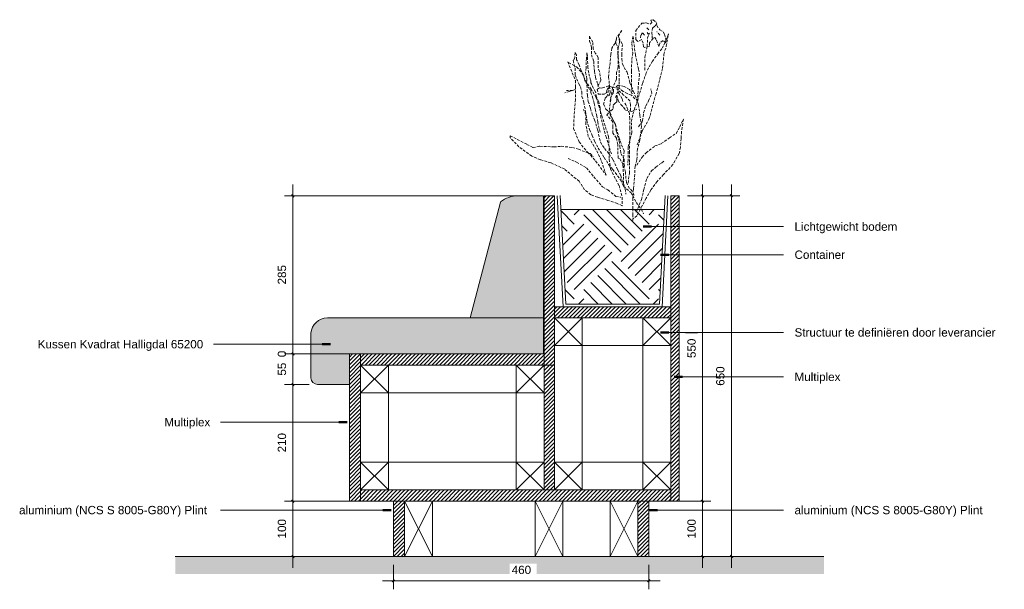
# Model space of a CAD drawing. Header units: millimetres. Extents: x 134158 to 166990, y 3543 to 89986.
# Tile 4 of 17: x 149389 to 151163, y 14916 to 15942. Entities that reach past the tile are written whole.
import ezdxf

# ---------------------------------------------------------------- set-up
doc = ezdxf.new("R2010")
doc.units = ezdxf.units.MM
doc.linetypes.add('Hidden', pattern=[7.14375, 4.7625, -2.38125])
for name, color, linetype, lineweight in [('0-2', 50, 'Continuous', 5), ('A----M-', 8, 'Continuous', 5), ('A----M--10', 8, 'Continuous', 5), ('A09-NT--1', 7, 'Continuous', 13), ('A09-NT--2', 170, 'Continuous', 13), ('A09-NT--3', 210, 'Continuous', 50), ('A23-----1', 250, 'Continuous', 13), ('A23-----2', 55, 'Continuous', 9), ('A99-----4', 1, 'Continuous', 13), ('A99-----8', 1, 'Continuous', 18), ('Detail Items', 1, 'Continuous', 5), ('Detail Items-4', 7, 'Continuous', 5), ('Detail Items-7', 1, 'Hidden', 5), ('Detail Items-9', 10, 'Continuous', 5)]:
    doc.layers.add(name, color=color, linetype=linetype, lineweight=lineweight)
doc.styles.add('Arial_3', font='arial.ttf', dxfattribs={"height": 15})
doc.dimstyles.new('TD_Diagonal_1_5_mm_1', dxfattribs={"dimscale": 304.8, "dimtxt": 15.303891, "dimasz": 0.013123, "dimexe": 0.049213, "dimexo": 0.049213, "dimgap": 0.026247, "dimtad": 1, "dimdec": 0, "dimzin": 0, "dimdsep": 46, "dimtxsty": 'Arial_3', "dimblk1": 'OBLIQUE', "dimblk2": 'OBLIQUE', "dimsah": 1, "dimcen": 0.09, "dimdle": 0.065617, "dimazin": 2, "dimtfac": 1, "dimtdec": 4, "dimtix": 1, "dimtmove": 0, "dimatfit": 3, "dimfxl": 1, "dimtvp": 1, "dimtfill": 1, "dimtolj": 1, "dimtzin": 0, "dimarcsym": 2})
pattern_1 = [(45, (150253.2746, 15590.664), (-3.535534, 3.535534), [])]

# ---------------------------------------------------------------- blocks, each defined once
blk = doc.blocks.new('HSR-D_ABT_ARCH_Interieur_rvt-3-Pantry _ diversen - Section 01')
at = {"layer": 'A23-----2'}
h = blk.add_hatch(dxfattribs=at)
h.set_pattern_fill('FP_7', color=256, style=0, pattern_type=2)
h.set_pattern_definition([(27, (134921.017, 15590.664), (7.556581, 6.094923), [0.33528, -15.965, 0.33528, -8.865, -2]), (27, (134921.017, 15590.664), (7.556581, 6.094923), [-25.5, 0.33528, -1.665]), (58, (134921.017, 15590.664), (3.338137, 9.1162954), [0.33528, -15.865, 0.33528, -16.065, -2]), (58, (134921.017, 15590.664), (3.338137, 9.1162954), [-32.6, 0.33528, -1.665]), (81, (134921.017, 15590.664), (-0.4892493, 9.695908), [0.33528, -15.665, 0.33528, -8.725, -2]), (81, (134921.017, 15590.664), (-0.4892493, 9.695908), [-25.06, 0.33528, -1.665])])
h.paths.add_polyline_path([(135190.3, 14943.4), (135505.4, 14943.4), (135505.4, 14975), (134336.6, 14975), (134336.6, 14943.4), (135170.3, 14943.4)])
at = {"layer": 'A23-----1'}
for p, q in [((134730.1, 14975), (134336.6, 14975)), ((135170.3, 14975), (134750.1, 14975)), ((135505.4, 14975), (135190.3, 14975))]:
    blk.add_line(p, q, dxfattribs=at)
blk = doc.blocks.new('DTL_Bush Elev 03b - DTL_Bush Elev 03b-15890968-Pantry _ diversen - Section 01')
at = {"layer": 'Detail Items-7'}
for p, q in [((135166.6, 15922.5), (135177.2, 15935.6)), ((135177.2, 15935.6), (135185.4, 15936.4)), ((135185.4, 15936.4), (135192.7, 15933.9)), ((135192.7, 15933.9), (135195.2, 15937.2)), ((135193.6, 15941.3), (135197.6, 15942.1)), ((135195.2, 15937.2), (135193.6, 15941.3)), ((135197.6, 15942.1), (135202.5, 15938)), ((135204.2, 15934.7), (135200.9, 15930.7)), ((135202.5, 15938), (135204.2, 15934.7)), ((135141.3, 15922.5), (135132.3, 15911.1)), ((135135.6, 15912.7), (135141.3, 15922.5)), ((135166.6, 15906.2), (135166.6, 15922.5)), ((135178.9, 15918.4), (135175.6, 15914.3)), ((135182.1, 15914.3), (135178.9, 15918.4)), ((135190.3, 15924.1), (135185.4, 15928.2)), ((135189.5, 15915.2), (135186.2, 15920.9)), ((135187.8, 15909.2), (135191.1, 15918.1)), ((135196.8, 15927.4), (135195.2, 15918.4)), ((135195.2, 15918.4), (135196, 15912.7)), ((135200.9, 15930.7), (135196.8, 15927.4)), ((135204.2, 15931.5), (135209.9, 15924.1)), ((135209.9, 15914.3), (135204.2, 15920.9)), ((135209.9, 15924.1), (135215.6, 15920.1)), ((135215.6, 15920.1), (135218.1, 15916)), ((135218.1, 15916), (135220.5, 15907.8)), ((135225.4, 15916.5), (135219.7, 15901)), ((135221.3, 15894.3), (135225.4, 15916.5)), ((135084.2, 15909.2), (135083.3, 15912.4)), ((135083.3, 15912.4), (135083.3, 15903.5)), ((135083.3, 15903.5), (135086.6, 15892.8)), ((135089, 15901.8), (135084.2, 15909.2)), ((135089.9, 15888.8), (135089, 15901.8)), ((135129.1, 15899.7), (135123.3, 15890.7)), ((135132.3, 15911.1), (135129.1, 15899.7)), ((135131.9, 15908.1), (135130.8, 15899.7)), ((135130.8, 15899.7), (135133.9, 15892.4)), ((135134.8, 15890.7), (135137.2, 15902.1)), ((135137.2, 15902.1), (135135.6, 15912.7)), ((135136, 15909.2), (135142.3, 15897.7)), ((135160.9, 15911.6), (135159.3, 15898.6)), ((135159.3, 15898.6), (135160.9, 15882.2)), ((135161.7, 15911.6), (135165.8, 15879)), ((135169.9, 15902.9), (135166.6, 15906.2)), ((135177.2, 15906.2), (135169.9, 15902.9)), ((135175.6, 15914.3), (135174.8, 15907.8)), ((135179.7, 15899.7), (135177.2, 15906.2)), ((135180.5, 15893.1), (135179.7, 15899.7)), ((135187, 15893.7), (135187.8, 15909.2)), ((135197.6, 15908.6), (135191.1, 15900.5)), ((135191.1, 15900.5), (135191.1, 15893.9)), ((135196, 15912.7), (135196, 15908.6)), ((135200.9, 15910.3), (135197.6, 15908.6)), ((135203.4, 15906.2), (135200.9, 15910.3)), ((135208.3, 15893.9), (135203.4, 15906.2)), ((135209.9, 15900.5), (135209.1, 15895.6)), ((135215.6, 15904.5), (135209.9, 15900.5)), ((135219.7, 15901), (135213.2, 15889.6)), ((135220.5, 15900.5), (135215.6, 15904.5)), ((135220.5, 15907.8), (135220.5, 15900.5)), ((135057.2, 15883.1), (135056.4, 15873.3)), ((135059.7, 15879), (135057.2, 15883.1)), ((135078.4, 15882.2), (135077.6, 15872.4)), ((135079.3, 15875.7), (135078.4, 15882.2)), ((135086.6, 15892.8), (135086.6, 15879)), ((135093.9, 15881.4), (135089.9, 15888.8)), ((135098.8, 15874.1), (135093.9, 15881.4)), ((135123.3, 15890.7), (135121.7, 15879.2)), ((135133.9, 15892.4), (135133.9, 15883)), ((135133.9, 15883), (135135, 15867.3)), ((135134.8, 15874.4), (135134.8, 15890.7)), ((135142.3, 15897.7), (135141.3, 15879.9)), ((135160.9, 15882.2), (135159.3, 15868.4)), ((135182.9, 15892.3), (135180.5, 15893.1)), ((135191.1, 15893.9), (135182.9, 15892.3)), ((135182.9, 15874.9), (135187, 15893.7)), ((135207.4, 15882.2), (135196.8, 15867.5)), ((135213.2, 15889.6), (135207.4, 15882.2)), ((135217.2, 15879.6), (135221.3, 15894.3)), ((135044, 15866.3), (135057.7, 15832.6)), ((135045.5, 15864.7), (135059.9, 15856.9)), ((135056.4, 15873.3), (135053.9, 15868.4)), ((135053.9, 15868.4), (135057.2, 15854.5)), ((135059.7, 15870), (135059.7, 15879)), ((135064.6, 15861), (135059.7, 15870)), ((135077.6, 15872.4), (135076.8, 15855.3)), ((135080.1, 15855.3), (135079.3, 15875.7)), ((135086.6, 15879), (135090.7, 15867.5)), ((135090.7, 15867.5), (135090.7, 15861)), ((135098.8, 15862.7), (135098.8, 15874.1)), ((135098.8, 15855.3), (135098.8, 15862.7)), ((135120.1, 15864.6), (135118.4, 15850.7)), ((135121.7, 15879.2), (135120.1, 15864.6)), ((135136.4, 15856.4), (135134.8, 15874.4)), ((135135, 15867.3), (135135, 15856.9)), ((135141.3, 15879.9), (135141.3, 15871.5)), ((135141.3, 15871.5), (135142.3, 15862.1)), ((135159.3, 15868.4), (135158.5, 15849.6)), ((135165.8, 15879), (135171.5, 15852.9)), ((135182.9, 15851.2), (135182.9, 15874.9)), ((135196.8, 15867.5), (135189.5, 15855.3)), ((135214.8, 15855.1), (135217.2, 15879.6)), ((135057.2, 15854.5), (135057.2, 15842.2)), ((135059.9, 15856.9), (135069.9, 15845.8)), ((135067.8, 15850.4), (135064.6, 15861)), ((135072.7, 15841.4), (135067.8, 15850.4)), ((135069.9, 15845.8), (135075.4, 15832.6)), ((135076.8, 15855.3), (135076, 15847.1)), ((135076, 15847.1), (135078.4, 15835.7)), ((135081.7, 15846.3), (135080.1, 15855.3)), ((135085, 15833.3), (135081.7, 15846.3)), ((135090.7, 15861), (135092.3, 15849.6)), ((135092.3, 15849.6), (135093.9, 15838.2)), ((135101.3, 15848.8), (135098.8, 15855.3)), ((135103.7, 15833.3), (135101.3, 15848.8)), ((135118.4, 15850.7), (135117.6, 15839.3)), ((135135, 15856.9), (135131.9, 15847.5)), ((135131.9, 15847.5), (135131.9, 15834.9)), ((135136.4, 15831.9), (135136.4, 15856.4)), ((135142.3, 15862.1), (135150.7, 15847.5)), ((135150.7, 15847.5), (135155.9, 15828.6)), ((135158.5, 15849.6), (135158.5, 15834.1)), ((135171.5, 15852.9), (135173.1, 15843.9)), ((135185.4, 15846.3), (135178.9, 15827.6)), ((135189.5, 15855.3), (135185.4, 15846.3)), ((135209.9, 15835.5), (135214.8, 15855.1)), ((135057.2, 15842.2), (135063.7, 15826.7)), ((135057.7, 15832.6), (135057.7, 15821.5)), ((135074.4, 15832.5), (135072.7, 15841.4)), ((135079.3, 15825.1), (135074.4, 15832.5)), ((135075.4, 15832.6), (135085.4, 15818.2)), ((135078.4, 15835.7), (135078.4, 15831.6)), ((135085.8, 15828.4), (135085.8, 15832.5)), ((135087.4, 15825.1), (135085.8, 15828.4)), ((135093.9, 15838.2), (135098, 15825.9)), ((135098.8, 15822.7), (135103.7, 15833.3)), ((135117.6, 15839.3), (135119.3, 15822.1)), ((135131.9, 15834.9), (135124.5, 15819.2)), ((135136.4, 15818.9), (135136.4, 15831.9)), ((135155.9, 15828.6), (135162.2, 15812.9)), ((135158.5, 15834.1), (135159.3, 15816.9)), ((135178.9, 15827.6), (135169.9, 15797.4)), ((135173.1, 15843.9), (135170.7, 15821)), ((135202.5, 15807), (135209.9, 15835.5)), ((135046.8, 15812.9), (135038.9, 15810.6)), ((135052.2, 15814.6), (135041.6, 15814.6)), ((135057, 15816.3), (135046.8, 15812.9)), ((135057.7, 15821.5), (135057.7, 15798.3)), ((135063.7, 15826.7), (135067, 15821)), ((135067, 15821), (135069.5, 15812.1)), ((135069.5, 15812.1), (135069.5, 15803.9)), ((135078.4, 15824.3), (135079.3, 15805.5)), ((135083.3, 15816.1), (135079.3, 15825.1)), ((135085.8, 15816.1), (135085, 15818.6)), ((135085.4, 15818.2), (135095.3, 15801.6)), ((135085.8, 15811.2), (135085.8, 15816.1)), ((135089, 15800.6), (135085.8, 15811.2)), ((135089.9, 15819.4), (135087.4, 15825.1)), ((135093.9, 15812.1), (135089.9, 15819.4)), ((135095.6, 15803.1), (135093.9, 15812.1)), ((135101.3, 15819.4), (135097.2, 15816.9)), ((135097.2, 15816.9), (135098.8, 15808)), ((135098, 15825.9), (135098.8, 15818.6)), ((135104.6, 15818.6), (135101.3, 15819.4)), ((135108.6, 15820.2), (135104.6, 15818.6)), ((135117.6, 15822.7), (135108.6, 15820.2)), ((135109.5, 15808), (135113.5, 15810.4)), ((135113.5, 15810.4), (135114.4, 15815.3)), ((135114.4, 15815.3), (135118.4, 15821.8)), ((135118.4, 15821.8), (135116, 15808)), ((135125, 15820.2), (135117.6, 15822.7)), ((135119.3, 15822.1), (135120.1, 15814)), ((135120.1, 15810.7), (135119.3, 15806.6)), ((135120.1, 15814), (135120.1, 15810.7)), ((135124.5, 15819.2), (135121.4, 15798.3)), ((135124.2, 15807.2), (135125.8, 15809.6)), ((135129.9, 15819.4), (135125, 15820.2)), ((135125.8, 15809.6), (135126.6, 15813.7)), ((135126.6, 15813.7), (135126.6, 15816.9)), ((135134.8, 15824.3), (135129.9, 15819.4)), ((135129.9, 15801.7), (135136.4, 15818.9)), ((135134.8, 15819.4), (135131.5, 15819.4)), ((135134, 15815.3), (135132.3, 15817.8)), ((135136.4, 15808.8), (135133.9, 15812.2)), ((135139.7, 15811.2), (135134, 15815.3)), ((135145.4, 15821.8), (135134.8, 15824.3)), ((135138.9, 15816.9), (135134.8, 15819.4)), ((135143.8, 15812.9), (135138.9, 15816.9)), ((135144.6, 15806.3), (135139.7, 15811.2)), ((135151.9, 15808.8), (135143.8, 15812.9)), ((135155.2, 15816.1), (135145.4, 15821.8)), ((135160.1, 15808.8), (135155.2, 15816.1)), ((135159.3, 15816.9), (135160.1, 15808.8)), ((135162.2, 15812.9), (135171.6, 15788.9)), ((135170.7, 15812.9), (135169.1, 15799.8)), ((135170.7, 15821), (135170.7, 15812.9)), ((135189.5, 15795.7), (135195.2, 15809.6)), ((135195.2, 15809.6), (135193.6, 15817.8)), ((135057.7, 15798.3), (135055.5, 15769.5)), ((135069.5, 15803.9), (135072.7, 15793.3)), ((135072.7, 15793.3), (135076, 15777)), ((135079.3, 15805.5), (135080.9, 15794.9)), ((135080.9, 15794.9), (135083.3, 15787.6)), ((135091.5, 15791.7), (135089, 15800.6)), ((135093.9, 15779.4), (135091.5, 15791.7)), ((135095.3, 15801.6), (135103.1, 15776.1)), ((135099.7, 15794.1), (135095.6, 15803.1)), ((135098.8, 15808), (135105.4, 15808)), ((135102.1, 15783.5), (135099.7, 15794.1)), ((135105.4, 15808), (135109.5, 15808)), ((135111.1, 15800.6), (135108.6, 15790)), ((135114.4, 15803.9), (135111.1, 15800.6)), ((135116, 15808), (135114.4, 15803.9)), ((135119.3, 15806.6), (135117.6, 15805)), ((135121.4, 15798.3), (135119.3, 15782.6)), ((135120.1, 15794.9), (135120.9, 15801.4)), ((135120.9, 15801.4), (135124.2, 15807.2)), ((135125.8, 15788.4), (135129.1, 15791.7)), ((135129.1, 15791.7), (135132.3, 15794.1)), ((135132.3, 15803.9), (135132.3, 15806.3)), ((135132.3, 15806.3), (135134.8, 15796.5)), ((135132.3, 15799), (135132.3, 15803.9)), ((135132.3, 15794.1), (135132.3, 15799)), ((135134.8, 15796.5), (135139.7, 15789.2)), ((135138, 15805.5), (135136.4, 15808.8)), ((135142.1, 15799.8), (135138, 15805.5)), ((135142.9, 15794.9), (135142.1, 15799.8)), ((135151.1, 15800.6), (135144.6, 15806.3)), ((135148.6, 15788.9), (135146.5, 15792)), ((135156, 15795.7), (135151.1, 15800.6)), ((135158.5, 15806.3), (135151.9, 15808.8)), ((135156.8, 15788.4), (135156, 15795.7)), ((135165, 15799.8), (135158.5, 15806.3)), ((135169.9, 15797.4), (135165, 15783.5)), ((135169.1, 15799.8), (135168.2, 15791.7)), ((135184.6, 15786.8), (135189.5, 15795.7)), ((135190.3, 15762.9), (135202.5, 15807)), ((135076.5, 15770.6), (135072.1, 15780.5)), ((135076, 15777), (135078.4, 15760.6)), ((135083.3, 15787.6), (135085, 15781.9)), ((135085, 15781.9), (135088.2, 15771.2)), ((135096.4, 15768.8), (135093.9, 15779.4)), ((135103.7, 15765.5), (135102.1, 15783.5)), ((135103.1, 15776.1), (135117.5, 15731.8)), ((135108.6, 15790), (135112.7, 15781)), ((135112.7, 15781), (135116.8, 15777)), ((135114.4, 15770.4), (135118.4, 15776.1)), ((135116.8, 15777), (135121.7, 15777.8)), ((135118.4, 15776.1), (135120.1, 15774.5)), ((135119.3, 15782.6), (135120.3, 15770.1)), ((135120.1, 15774.5), (135125, 15762.3)), ((135121.7, 15777.8), (135125.8, 15781.9)), ((135125.8, 15781.9), (135125.8, 15788.4)), ((135139.7, 15789.2), (135144.6, 15784.3)), ((135144.6, 15784.3), (135147.8, 15779.4)), ((135147.8, 15779.4), (135159.3, 15777)), ((135154.9, 15773.2), (135148.6, 15788.9)), ((135156.8, 15778.6), (135156.8, 15788.4)), ((135159.3, 15777), (135168.2, 15781)), ((135165, 15783.5), (135160.9, 15770.4)), ((135171.6, 15788.9), (135173.7, 15770.1)), ((135178.9, 15759.8), (135180.5, 15774.5)), ((135180.5, 15774.5), (135184.6, 15786.8)), ((135055.5, 15769.5), (135054.4, 15746.2)), ((135076.5, 15754), (135076.5, 15770.6)), ((135078.4, 15760.6), (135083.3, 15743.5)), ((135088.2, 15771.2), (135092.3, 15761.5)), ((135092.3, 15761.5), (135098, 15742.7)), ((135098, 15757.4), (135096.4, 15768.8)), ((135102.1, 15739.4), (135098, 15757.4)), ((135109.5, 15743.5), (135103.7, 15765.5)), ((135125, 15758.2), (135114.4, 15770.4)), ((135120.3, 15770.1), (135129.8, 15753.3)), ((135125, 15762.3), (135129.9, 15753.3)), ((135125, 15748.4), (135125, 15758.2)), ((135155.9, 15763.8), (135154.9, 15773.2)), ((135155.9, 15747), (135155.9, 15763.8)), ((135160.9, 15770.4), (135158.5, 15756.6)), ((135158.5, 15756.6), (135159.3, 15738.6)), ((135171.5, 15749.2), (135178.9, 15759.8)), ((135173.7, 15770.1), (135176.8, 15750.2)), ((135178, 15741.7), (135190.3, 15762.9)), ((135245.9, 15749.1), (135252.2, 15762.7)), ((135252.2, 15762.7), (135249, 15740.8)), ((135054.4, 15746.2), (135064.3, 15721.9)), ((135080.9, 15731.8), (135076.5, 15754)), ((135083.3, 15743.5), (135088.2, 15733.7)), ((135098, 15742.7), (135102.9, 15721.5)), ((135113.5, 15729.6), (135109.5, 15743.5)), ((135125, 15737.8), (135125, 15748.4)), ((135129.8, 15753.3), (135136, 15730.3)), ((135129.9, 15753.3), (135131.5, 15741.1)), ((135131.5, 15741.1), (135136.4, 15723.9)), ((135159.3, 15738.6), (135152.7, 15712.5)), ((135155.9, 15728.2), (135155.9, 15747)), ((135169.1, 15716.4), (135178, 15741.7)), ((135176.8, 15750.2), (135173.7, 15725.1)), ((135239.6, 15737.6), (135245.9, 15749.1)), ((135249, 15740.8), (135248, 15728.2)), ((134940.3, 15729.6), (134940.3, 15733)), ((134940.3, 15733), (134970.2, 15717.5)), ((134955.8, 15713), (134940.3, 15729.6)), ((135064.3, 15721.9), (135079.8, 15703.1)), ((135095.3, 15707.5), (135080.9, 15731.8)), ((135088.2, 15733.7), (135092.3, 15723.1)), ((135092.3, 15723.1), (135098.8, 15710.9)), ((135102.9, 15721.5), (135110.3, 15710)), ((135122.5, 15700.2), (135113.5, 15729.6)), ((135117.5, 15731.8), (135118.6, 15704.2)), ((135131.5, 15728.8), (135125, 15737.8)), ((135134, 15717.4), (135131.5, 15728.8)), ((135136, 15730.3), (135145.5, 15705.2)), ((135136.4, 15723.9), (135138, 15714.1)), ((135154.9, 15703.1), (135155.9, 15728.2)), ((135173.7, 15725.1), (135169.5, 15709.4)), ((135212.4, 15718.8), (135227.1, 15729.3)), ((135227.1, 15729.3), (135239.6, 15737.6)), ((135248, 15728.2), (135247, 15712.5)), ((134979.1, 15696.4), (134955.8, 15713)), ((134970.2, 15717.5), (134981.3, 15711.9)), ((134981.3, 15711.9), (134993.5, 15714.1)), ((134993.5, 15714.1), (135018.9, 15713)), ((135018.9, 15713), (135032.2, 15714.1)), ((135032.2, 15714.1), (135052.2, 15711.9)), ((135052.2, 15711.9), (135063.2, 15708.6)), ((135063.2, 15708.6), (135084.3, 15700.9)), ((135079.8, 15703.1), (135094.2, 15687.6)), ((135104.2, 15688.7), (135095.3, 15707.5)), ((135098.8, 15710.9), (135109.5, 15693.7)), ((135110.3, 15710), (135118.4, 15700.2)), ((135118.6, 15704.2), (135118.6, 15690.9)), ((135134, 15706.8), (135134, 15717.4)), ((135134.8, 15692.9), (135134, 15706.8)), ((135138, 15714.1), (135139.7, 15701.1)), ((135145.5, 15705.2), (135143.4, 15680.1)), ((135152.7, 15712.5), (135152.7, 15698.6)), ((135154.9, 15685.3), (135154.9, 15703.1)), ((135169.5, 15709.4), (135168.5, 15689.5)), ((135185.2, 15702.1), (135200.9, 15714.6)), ((135200.9, 15714.6), (135212.4, 15718.8)), ((135247, 15712.5), (135244.9, 15701)), ((134994.6, 15689.8), (134979.1, 15696.4)), ((135013.4, 15684.3), (134994.6, 15689.8)), ((135044.4, 15692), (135059.9, 15685.4)), ((135059.9, 15685.4), (135077.6, 15675.4)), ((135084.3, 15700.9), (135089.8, 15695.3)), ((135094.2, 15687.6), (135113.1, 15662.1)), ((135113.1, 15662.1), (135104.2, 15688.7)), ((135109.5, 15693.7), (135117.6, 15681.5)), ((135118.4, 15700.2), (135125.8, 15689.6)), ((135118.6, 15690.9), (135120.8, 15673.2)), ((135125.8, 15689.6), (135134, 15671.7)), ((135137.2, 15692.1), (135134.8, 15692.9)), ((135143.8, 15681.5), (135137.2, 15692.1)), ((135139.7, 15701.1), (135145.4, 15690.5)), ((135145.4, 15690.5), (135145.4, 15682.3)), ((135152.7, 15689.6), (135151.9, 15679.8)), ((135152.7, 15698.6), (135152.7, 15689.6)), ((135154.9, 15665.5), (135154.9, 15685.3)), ((135168.5, 15689.5), (135165.3, 15678)), ((135168.5, 15680.1), (135177.9, 15694.7)), ((135177.9, 15694.7), (135185.2, 15702.1)), ((135213.5, 15684.3), (135218.7, 15688.5)), ((135244.9, 15701), (135233.4, 15681.2)), ((135037.8, 15673.2), (135013.4, 15684.3)), ((135064.3, 15651.1), (135037.8, 15673.2)), ((135077.6, 15675.4), (135090.9, 15658.8)), ((135117.6, 15681.5), (135125, 15672.5)), ((135120.8, 15673.2), (135136.3, 15643.3)), ((135125, 15672.5), (135138.9, 15653.7)), ((135134, 15671.7), (135139.7, 15661.1)), ((135143.4, 15680.1), (135144.4, 15659.2)), ((135147.8, 15667.6), (135143.8, 15681.5)), ((135145.4, 15682.3), (135146.2, 15677.4)), ((135149.5, 15648.8), (135147.8, 15667.6)), ((135165.3, 15678), (135164.3, 15657.1)), ((135186.3, 15656.1), (135194.6, 15669.6)), ((135194.6, 15669.6), (135203, 15677)), ((135203, 15677), (135213.5, 15684.3)), ((135233.4, 15681.2), (135216.6, 15663.4)), ((135074.3, 15635.6), (135064.3, 15651.1)), ((135090.9, 15658.8), (135106.4, 15641.1)), ((135138.9, 15653.7), (135144.6, 15642.3)), ((135139.7, 15661.1), (135142.1, 15652.1)), ((135142.1, 15652.1), (135143.8, 15648)), ((135144.4, 15659.2), (135144.4, 15647.7)), ((135152.8, 15647.7), (135154.9, 15665.5)), ((135164.3, 15657.1), (135162.2, 15637.2)), ((135181, 15636.2), (135186.3, 15656.1)), ((135205.1, 15650.8), (135193.6, 15635.1)), ((135216.6, 15663.4), (135205.1, 15650.8)), ((135085.4, 15626.7), (135074.3, 15635.6)), ((135106.4, 15641.1), (135116.4, 15635.6)), ((135116.4, 15635.6), (135130.8, 15623.4)), ((135136.3, 15643.3), (135141.8, 15622.3)), ((135144.4, 15647.7), (135147.5, 15637.2)), ((135144.6, 15642.3), (135157.6, 15630.9)), ((135147.5, 15637.2), (135148.6, 15627.8)), ((135155.2, 15638.2), (135149.5, 15648.8)), ((135160.1, 15633.3), (135155.2, 15638.2)), ((135163.3, 15626), (135160.1, 15633.3)), ((135162.2, 15637.2), (135161.2, 15620.5)), ((135176.8, 15618.4), (135181, 15636.2)), ((135193.6, 15635.1), (135185.2, 15620.5)), ((135097.6, 15622.3), (135085.4, 15626.7)), ((135116.4, 15616.7), (135097.6, 15622.3)), ((135133, 15611.2), (135116.4, 15616.7)), ((135130.8, 15623.4), (135139.6, 15622.3)), ((135141.8, 15622.3), (135141.8, 15606.8)), ((135157.6, 15630.9), (135160.9, 15625.2)), ((135160.9, 15625.2), (135167.4, 15612.9)), ((135161.2, 15620.5), (135161.2, 15601.7)), ((135167.4, 15595.4), (135176.8, 15618.4)), ((135185.2, 15620.5), (135174.8, 15600.6)), ((135141.8, 15606.8), (135133, 15611.2)), ((135161.2, 15601.7), (135161.2, 15591.2)), ((135167.4, 15612.9), (135176.4, 15600.7)), ((135174.8, 15600.6), (135168.5, 15589.1)), ((135176.4, 15600.7), (135180.5, 15592.5)), ((135161.2, 15591.2), (135161.2, 15580.7)), ((135168.5, 15589.1), (135162.2, 15583.9))]:
    blk.add_line(p, q, dxfattribs=at)
blk = doc.blocks.new('DIMBLOCK18-Pantry _ diversen - Section 01')
at = {"layer": 'A----M--10'}
for p, q in [((150062.3, 14960), (150062.3, 14916.1)), ((150062.3, 14931.1), (150062.3, 14960)), ((150522.6, 14960), (150522.6, 14916.1)), ((150522.6, 14931.1), (150522.6, 14960)), ((150042.3, 14931.1), (150542.6, 14931.1))]:
    blk.add_line(p, q, dxfattribs=at)
at = {"layer": 'A----M--10', "lineweight": 35}
for p, q in [((150062.3, 14931.1), (150060.3, 14929.1)), ((150062.3, 14931.1), (150064.3, 14933.1)), ((150522.6, 14931.1), (150520.6, 14929.1)), ((150522.6, 14931.1), (150524.6, 14933.1))]:
    blk.add_line(p, q, dxfattribs=at)
at = {"layer": 'A----M--10', "color": 0, "insert": (150275.2, 14958.6), "char_height": 15, "width": 41.532, "attachment_point": 1, "line_spacing_factor": 0.941778, "style": 'Arial_3', "bg_fill": 3, "box_fill_scale": 1.25, "bg_fill_color": 256, "bg_fill_true_color": 13158600, "bg_fill_transparency": 0}
blk.add_mtext('460', dxfattribs=at)
blk = doc.blocks.new('_Oblique')
at = {"color": 0, "linetype": 'ByBlock', "lineweight": -2}
blk.add_line((-0.5, -0.5), (0.5, 0.5), dxfattribs=at)
blk = doc.blocks.new('DIMBLOCK19-Pantry _ diversen - Section 01')
at = {"layer": 'A----M--10'}
for p, q in [((150671.1, 15645), (150671.1, 14955)), ((150591.8, 15625), (150686.1, 15625)), ((150671.1, 15625), (150591.8, 15625)), ((150658.9, 14975), (150686.1, 14975)), ((150671.1, 14975), (150658.9, 14975))]:
    blk.add_line(p, q, dxfattribs=at)
at = {"layer": 'A----M--10', "lineweight": 35}
for p, q in [((150671.1, 15625), (150669.1, 15627)), ((150671.1, 15625), (150673.1, 15623)), ((150671.1, 14975), (150669.1, 14977)), ((150671.1, 14975), (150673.1, 14973))]:
    blk.add_line(p, q, dxfattribs=at)
at = {"layer": 'A----M--10', "color": 0, "insert": (150643.6, 15282.7), "char_height": 15, "width": 41.532, "attachment_point": 1, "rotation": 90, "line_spacing_factor": 0.941778, "style": 'Arial_3', "bg_fill": 3, "box_fill_scale": 1.25, "bg_fill_color": 256, "bg_fill_true_color": 13158600, "bg_fill_transparency": 0}
blk.add_mtext('650', dxfattribs=at)
blk = doc.blocks.new('DIMBLOCK20-Pantry _ diversen - Section 01')
at = {"layer": 'A----M--10'}
for p, q in [((149881, 15645), (149881, 15340)), ((150317.3, 15625), (149866, 15625)), ((149881, 15625), (150317.3, 15625)), ((149967.9, 15340), (149866, 15340)), ((149881, 15340), (149967.9, 15340))]:
    blk.add_line(p, q, dxfattribs=at)
at = {"layer": 'A----M--10', "lineweight": 35}
for p, q in [((149881, 15625), (149879, 15627)), ((149881, 15625), (149883, 15623)), ((149881, 15340), (149879, 15342)), ((149881, 15340), (149883, 15338))]:
    blk.add_line(p, q, dxfattribs=at)
at = {"layer": 'A----M--10', "color": 0, "insert": (149853.6, 15465.2), "char_height": 15, "width": 41.532, "attachment_point": 1, "rotation": 90, "line_spacing_factor": 0.941778, "style": 'Arial_3', "bg_fill": 3, "box_fill_scale": 1.25, "bg_fill_color": 256, "bg_fill_true_color": 13158600, "bg_fill_transparency": 0}
blk.add_mtext('285', dxfattribs=at)
blk = doc.blocks.new('DIMBLOCK21-Pantry _ diversen - Section 01')
at = {"layer": 'A----M--10'}
for p, q in [((149987.9, 15340), (149866, 15340)), ((149967.9, 15340), (149866, 15340)), ((149881, 15340), (149881, 15340)), ((149881, 15340), (149987.9, 15340)), ((149881, 15340), (149967.9, 15340))]:
    blk.add_line(p, q, dxfattribs=at)
at = {"layer": 'A----M--10', "lineweight": 35}
for q in [(149879, 15342), (149879, 15342), (149883, 15338), (149883, 15338)]:
    blk.add_line((149881, 15340), q, dxfattribs=at)
at = {"layer": 'A----M--10', "color": 0, "insert": (149853.6, 15334.2), "char_height": 15, "width": 13.844, "attachment_point": 1, "rotation": 90, "line_spacing_factor": 0.941778, "style": 'Arial_3', "bg_fill": 3, "box_fill_scale": 1.25, "bg_fill_color": 256, "bg_fill_true_color": 13158600, "bg_fill_transparency": 0}
blk.add_mtext('0', dxfattribs=at)
blk = doc.blocks.new('DIMBLOCK22-Pantry _ diversen - Section 01')
at = {"layer": 'A----M--10'}
for p, q in [((149987.9, 15340), (149866, 15340)), ((149881, 15340), (149881, 15285)), ((149881, 15340), (149987.9, 15340)), ((149910.5, 15285), (149866, 15285)), ((149881, 15285), (149910.5, 15285))]:
    blk.add_line(p, q, dxfattribs=at)
at = {"layer": 'A----M--10', "lineweight": 35}
for p, q in [((149881, 15340), (149879, 15342)), ((149881, 15340), (149883, 15338)), ((149881, 15285), (149879, 15287)), ((149881, 15285), (149883, 15283))]:
    blk.add_line(p, q, dxfattribs=at)
at = {"layer": 'A----M--10', "color": 0, "insert": (149853.6, 15301), "char_height": 15, "width": 27.688, "attachment_point": 1, "rotation": 90, "line_spacing_factor": 0.941778, "style": 'Arial_3', "bg_fill": 3, "box_fill_scale": 1.25, "bg_fill_color": 256, "bg_fill_true_color": 13158600, "bg_fill_transparency": 0}
blk.add_mtext('55', dxfattribs=at)
blk = doc.blocks.new('DIMBLOCK23-Pantry _ diversen - Section 01')
at = {"layer": 'A----M--10'}
for p, q in [((149910.5, 15285), (149866, 15285)), ((149881, 15285), (149881, 15075)), ((149881, 15285), (149910.5, 15285)), ((149987.9, 15075), (149866, 15075)), ((149881, 15075), (149987.9, 15075))]:
    blk.add_line(p, q, dxfattribs=at)
at = {"layer": 'A----M--10', "lineweight": 35}
for p, q in [((149881, 15285), (149879, 15287)), ((149881, 15285), (149883, 15283)), ((149881, 15075), (149879, 15077)), ((149881, 15075), (149883, 15073))]:
    blk.add_line(p, q, dxfattribs=at)
at = {"layer": 'A----M--10', "color": 0, "insert": (149853.6, 15162.7), "char_height": 15, "width": 41.532, "attachment_point": 1, "rotation": 90, "line_spacing_factor": 0.941778, "style": 'Arial_3', "bg_fill": 3, "box_fill_scale": 1.25, "bg_fill_color": 256, "bg_fill_true_color": 13158600, "bg_fill_transparency": 0}
blk.add_mtext('210', dxfattribs=at)
blk = doc.blocks.new('DIMBLOCK24-Pantry _ diversen - Section 01')
at = {"layer": 'A----M--10'}
for p, q in [((149987.9, 15075), (149866, 15075)), ((149881, 15075), (149881, 14955)), ((149881, 15075), (149987.9, 15075)), ((149868.9, 14975), (149896, 14975)), ((149881, 14975), (149868.9, 14975))]:
    blk.add_line(p, q, dxfattribs=at)
at = {"layer": 'A----M--10', "lineweight": 35}
for p, q in [((149881, 15075), (149879, 15077)), ((149881, 15075), (149883, 15073)), ((149881, 14975), (149879, 14977)), ((149881, 14975), (149883, 14973))]:
    blk.add_line(p, q, dxfattribs=at)
at = {"layer": 'A----M--10', "color": 0, "insert": (149853.6, 15007.7), "char_height": 15, "width": 41.532, "attachment_point": 1, "rotation": 90, "line_spacing_factor": 0.941778, "style": 'Arial_3', "bg_fill": 3, "box_fill_scale": 1.25, "bg_fill_color": 256, "bg_fill_true_color": 13158600, "bg_fill_transparency": 0}
blk.add_mtext('100', dxfattribs=at)
blk = doc.blocks.new('DIMBLOCK25-Pantry _ diversen - Section 01')
at = {"layer": 'A----M--10'}
for p, q in [((150619.3, 15645), (150619.3, 15075)), ((150591.8, 15625), (150634.3, 15625)), ((150619.3, 15625), (150591.8, 15625)), ((150576.8, 15075), (150634.3, 15075)), ((150619.3, 15075), (150576.8, 15075))]:
    blk.add_line(p, q, dxfattribs=at)
at = {"layer": 'A----M--10', "lineweight": 35}
for p, q in [((150619.3, 15625), (150617.3, 15627)), ((150619.3, 15625), (150621.3, 15623)), ((150619.3, 15075), (150617.3, 15077)), ((150619.3, 15075), (150621.3, 15073))]:
    blk.add_line(p, q, dxfattribs=at)
at = {"layer": 'A----M--10', "color": 0, "insert": (150591.8, 15332.7), "char_height": 15, "width": 41.532, "attachment_point": 1, "rotation": 90, "line_spacing_factor": 0.941778, "style": 'Arial_3', "bg_fill": 3, "box_fill_scale": 1.25, "bg_fill_color": 256, "bg_fill_true_color": 13158600, "bg_fill_transparency": 0}
blk.add_mtext('550', dxfattribs=at)
blk = doc.blocks.new('DIMBLOCK26-Pantry _ diversen - Section 01')
at = {"layer": 'A----M--10'}
for p, q in [((150576.8, 15075), (150634.3, 15075)), ((150619.3, 15075), (150576.8, 15075)), ((150619.3, 15075), (150619.3, 14955)), ((150607.1, 14975), (150634.3, 14975)), ((150619.3, 14975), (150607.1, 14975))]:
    blk.add_line(p, q, dxfattribs=at)
at = {"layer": 'A----M--10', "lineweight": 35}
for p, q in [((150619.3, 15075), (150617.3, 15077)), ((150619.3, 15075), (150621.3, 15073)), ((150619.3, 14975), (150617.3, 14977)), ((150619.3, 14975), (150621.3, 14973))]:
    blk.add_line(p, q, dxfattribs=at)
at = {"layer": 'A----M--10', "color": 0, "insert": (150591.8, 15007.7), "char_height": 15, "width": 41.532, "attachment_point": 1, "rotation": 90, "line_spacing_factor": 0.941778, "style": 'Arial_3', "bg_fill": 3, "box_fill_scale": 1.25, "bg_fill_color": 256, "bg_fill_true_color": 13158600, "bg_fill_transparency": 0}
blk.add_mtext('100', dxfattribs=at)

msp = doc.modelspace()

# ---------------------------------------------------------------- hatches: boundary and pattern name
at = {"layer": 'Detail Items-4'}
h = msp.add_hatch(dxfattribs=at)
h.set_pattern_fill('FP_9', color=256, style=0, pattern_type=2)
h.set_pattern_definition(pattern_1)
h.paths.add_polyline_path([(150082.3, 14975), (150082.3, 15075), (150062.3, 15075), (150062.3, 14975)])
h.paths.add_polyline_path([(150522.6, 14975), (150522.6, 15075), (150502.6, 15075), (150502.6, 14975)])
h.paths.add_polyline_path([(150561.8, 15075), (150576.8, 15075), (150576.8, 15625), (150561.8, 15625), (150561.8, 15095)])
h.paths.add_polyline_path([(150002.9, 15075), (150002.9, 15340), (149982.9, 15340), (149982.9, 15075)])
h.paths.add_polyline_path([(150352.3, 15095), (150352.3, 15625), (150333.5, 15625), (150333.5, 15095)])
h = msp.add_hatch(dxfattribs=at)
h.set_pattern_fill('FP_8', color=256, style=0, pattern_type=2)
h.set_pattern_definition([(45, (150253.27, 15590.66), (0, 134.704), [95.25, -95.25]), (45, (150240.65, 15603.29), (0, 134.704), [95.25, -95.25]), (45, (150228.02, 15615.92), (0, 134.704), [95.25, -95.25]), (45, (150215.39, 15628.55), (0, 134.704), [95.25, -95.25]), (45, (150202.76, 15641.18), (0, 134.704), [95.25, -95.25]), (135, (150202.76, 15658.02), (-134.704, 1e-14), [95.25, -95.25]), (135, (150215.39, 15670.645), (-134.704, 1e-14), [95.25, -95.25]), (135, (150228.02, 15683.27), (-134.704, 1e-14), [95.25, -95.25]), (135, (150240.65, 15695.9), (-134.704, 1e-14), [95.25, -95.25]), (135, (150253.27, 15708.53), (-134.704, 1e-14), [95.25, -95.25])])
h.paths.add_polyline_path([(150541.5, 15430), (150550.5, 15600), (150363.7, 15600), (150372.6, 15430)])
h = msp.add_hatch(dxfattribs=at)
h.set_pattern_fill('FP_9', color=256, style=0, pattern_type=2)
h.set_pattern_definition(pattern_1)
h.paths.add_polyline_path([(150255.1, 15075), (150561.8, 15075), (150561.8, 15095), (150002.9, 15095), (150002.9, 15075), (150200.6, 15075)])
h.paths.add_polyline_path([(150255.1, 15320), (150333.5, 15320), (150333.5, 15340), (150002.9, 15340), (150002.9, 15320), (150200.6, 15320)])
h.paths.add_polyline_path([(150550.5, 15405), (150561.8, 15405), (150561.8, 15425), (150352.3, 15425), (150352.3, 15405), (150363.7, 15405)])
at = {"layer": 'Detail Items-9'}
msp.add_hatch(color=256, dxfattribs=at).paths.add_polyline_path([(149935.8, 15285), (149982.9, 15285), (149982.9, 15340), (150332.3, 15340), (150332.3, 15625), (150286.7, 15625), (150275.4, 15623.7), (150264.6, 15619.9), (150255.1, 15613.7), (150200.6, 15405), (149943.2, 15405), (149935.8, 15404.1), (149928.9, 15401.3), (149922.8, 15397), (149918, 15391.2), (149914.8, 15384.5), (149913.3, 15377.2), (149913.3, 15297.2), (149913.7, 15294), (149914.9, 15291.1), (149916.9, 15288.6), (149919.4, 15286.6), (149922.3, 15285.4), (149925.5, 15285), (149928.9, 15285)])

# ---------------------------------------------------------------- linework, layer by layer
at = {"layer": 'A09-NT--3'}
for p, q in [((150512.4, 15569.4), (150527.4, 15569.4)), ((150057.7, 15058.8), (150042.7, 15058.8)), ((150523.2, 15058.8), (150538.2, 15058.8))]:
    msp.add_line(p, q, dxfattribs=at)
at = {"layer": 'A99-----4'}
for p, q in [((150332.3, 15625), (150286.7, 15625)), ((150332.3, 15340), (150332.3, 15625)), ((150333.5, 15625), (150333.5, 15340)), ((150352.3, 15625), (150333.5, 15625)), ((150352.3, 15425), (150352.3, 15625)), ((150561.8, 15625), (150561.8, 15425)), ((150576.8, 15625), (150561.8, 15625)), ((150576.8, 15075), (150576.8, 15625)), ((150255.1, 15613.7), (150200.6, 15405)), ((150550.5, 15600), (150363.7, 15600)), ((150561.8, 15425), (150352.3, 15425)), ((150352.3, 15425), (150352.3, 15405)), ((150561.8, 15405), (150561.8, 15425)), ((150200.6, 15405), (149943.2, 15405)), ((150198.5, 15405), (150332.3, 15405)), ((150352.3, 15095), (150352.3, 15405)), ((150352.3, 15405), (150561.8, 15405)), ((150561.8, 15405), (150561.8, 15095)), ((149913.3, 15377.2), (149913.3, 15297.2)), ((150402.3, 15355), (150402.3, 15145)), ((150402.3, 15355), (150511.8, 15355)), ((150511.8, 15355), (150511.8, 15145)), ((150002.9, 15340), (149982.9, 15340)), ((149982.9, 15340), (149982.9, 15075)), ((150333.5, 15340), (150002.9, 15340)), ((150002.9, 15340), (150002.9, 15320)), ((150333.5, 15320), (150333.5, 15340)), ((150002.9, 15095), (150002.9, 15320)), ((150002.9, 15320), (150333.5, 15320)), ((150333.5, 15320), (150333.5, 15095)), ((149925.5, 15285), (149982.9, 15285)), ((150052.9, 15270), (150283.5, 15270)), ((150052.9, 15270), (150052.9, 15145)), ((150283.5, 15270), (150283.5, 15145)), ((150052.9, 15145), (150283.5, 15145)), ((150402.3, 15145), (150511.8, 15145)), ((150561.8, 15095), (150002.9, 15095)), ((150002.9, 15095), (150002.9, 15075)), ((150561.8, 15075), (150561.8, 15095)), ((149982.9, 15075), (150002.9, 15075)), ((150002.9, 15075), (150561.8, 15075)), ((150062.3, 15075), (150062.3, 14975)), ((150082.3, 14975), (150082.3, 15075)), ((150502.6, 15075), (150502.6, 14975)), ((150522.6, 14975), (150522.6, 15075)), ((150561.8, 15075), (150576.8, 15075)), ((150062.3, 14975), (150082.3, 14975)), ((150502.6, 14975), (150522.6, 14975))]:
    msp.add_line(p, q, dxfattribs=at)
for centre, radius, start, end in [((150286.7, 15575), 50, 90, 129.2327), ((149943.2, 15375), 30, 90, 175.8056), ((149925.5, 15297.2), 12.2, 180, 270)]:
    msp.add_arc(centre, radius, start, end, dxfattribs=at)
at = {"layer": 'A99-----8'}
for p, q in [((150352.3, 15625), (150352.3, 15425)), ((150357.3, 15625), (150367.8, 15425)), ((150362.3, 15625.3), (150372.6, 15430)), ((150551.8, 15625.3), (150541.5, 15430)), ((150556.8, 15625), (150546.3, 15425)), ((150561.8, 15425), (150561.8, 15625)), ((150352.3, 15425), (150561.8, 15425)), ((150372.6, 15430), (150541.5, 15430)), ((150352.3, 15320), (150352.3, 15405)), ((150352.3, 15095), (150352.3, 15405)), ((150352.3, 15405), (150402.3, 15405)), ((150402.3, 15405), (150352.3, 15355)), ((150352.3, 15405), (150402.3, 15355)), ((150402.3, 15405), (150402.3, 15355)), ((150561.8, 15405), (150511.8, 15405)), ((150511.8, 15405), (150511.8, 15355)), ((150511.8, 15405), (150561.8, 15355)), ((150561.8, 15405), (150511.8, 15355)), ((150561.8, 15095), (150561.8, 15405)), ((150402.3, 15355), (150352.3, 15355)), ((150511.8, 15355), (150561.8, 15355)), ((150002.9, 15340), (150002.9, 15095)), ((150002.9, 15320), (150352.3, 15320)), ((150002.9, 15320), (150052.9, 15320)), ((150052.9, 15320), (150002.9, 15270)), ((150002.9, 15320), (150052.9, 15270)), ((150052.9, 15320), (150052.9, 15270)), ((150333.5, 15320), (150283.5, 15320)), ((150283.5, 15320), (150283.5, 15270)), ((150283.5, 15320), (150333.5, 15270)), ((150333.5, 15320), (150283.5, 15270)), ((150052.9, 15270), (150002.9, 15270)), ((150283.5, 15270), (150333.5, 15270)), ((150052.9, 15145), (150002.9, 15145)), ((150052.9, 15145), (150002.9, 15095)), ((150002.9, 15145), (150052.9, 15095)), ((150052.9, 15095), (150052.9, 15145)), ((150283.5, 15095), (150283.5, 15145)), ((150283.5, 15145), (150333.5, 15145)), ((150283.5, 15145), (150333.5, 15095)), ((150333.5, 15145), (150283.5, 15095)), ((150402.3, 15145), (150352.3, 15145)), ((150402.3, 15145), (150352.3, 15095)), ((150352.3, 15145), (150402.3, 15095)), ((150402.3, 15095), (150402.3, 15145)), ((150511.8, 15095), (150511.8, 15145)), ((150511.8, 15145), (150561.8, 15145)), ((150511.8, 15145), (150561.8, 15095)), ((150561.8, 15145), (150511.8, 15095)), ((150002.9, 15095), (150561.8, 15095)), ((150002.9, 15095), (150052.9, 15095)), ((150333.5, 15095), (150283.5, 15095)), ((150352.3, 15095), (150402.3, 15095)), ((150561.8, 15095), (150511.8, 15095)), ((150082.3, 15075), (150082.3, 14975)), ((150132.3, 15075), (150082.3, 14975)), ((150082.3, 15075), (150132.3, 14975)), ((150132.3, 15075), (150132.3, 14975)), ((150317.6, 15075), (150317.6, 14975)), ((150367.6, 15075), (150317.6, 14975)), ((150317.6, 15075), (150367.6, 14975)), ((150367.6, 15075), (150367.6, 14975)), ((150452.6, 15075), (150452.6, 14975)), ((150502.6, 15075), (150452.6, 14975)), ((150452.6, 15075), (150502.6, 14975)), ((150502.6, 15075), (150502.6, 14975))]:
    msp.add_line(p, q, dxfattribs=at)

# ---------------------------------------------------------------- block references
at = {"layer": '0-2'}
msp.add_blockref('HSR-D_ABT_ARCH_Interieur_rvt-3-Pantry _ diversen - Section 01', (15332.3, 0), dxfattribs=at)
at = {"layer": 'Detail Items'}
msp.add_blockref('DTL_Bush Elev 03b - DTL_Bush Elev 03b-15890968-Pantry _ diversen - Section 01', (15332.3, 0), dxfattribs=at)

# ---------------------------------------------------------------- texts
at = {"layer": 'A09-NT--1', "char_height": 15, "attachment_point": 1, "style": 'Arial_3', "bg_fill": 3, "box_fill_scale": 1.25, "bg_fill_color": 256, "bg_fill_true_color": 13158600, "bg_fill_transparency": 0}
for s, insert, width in [('Lichtgewicht bodem', (150784.9, 15576.9), 223.671), ('Container', (150784.9, 15526.3), 109.831), ('Structuur te definiëren door leverancier', (150784.9, 15386.3), 438.523), ('Kussen Kvadrat Halligdal 65200', (149421.1, 15365.1), 359.958), ('Multiplex ', (150784.9, 15306.3), 105.823), ('Multiplex ', (149649.3, 15224.7), 98.608), ('aluminium (NCS S 8005-G80Y) Plint', (149387.4, 15066.3), 416.076), ('aluminium (NCS S 8005-G80Y) Plint', (150784.9, 15066.3), 416.076)]:
    msp.add_mtext(s, dxfattribs=dict(at, insert=insert, width=width))

# ---------------------------------------------------------------- next in the draw order: dimensions: what is measured, and where the dimension line sits
at = {"layer": 'A----M-'}
for base, p1, p2, override, picture, middle in [((149881, 15340), (150332.3, 15625), (149982.9, 15340), {"dimpost": '<>', "dimfxl": 450.918428}, 'DIMBLOCK20-Pantry _ diversen - Section 01', (149865.4, 15482.5)), ((150671.1, 14975), (150576.8, 15625), (150673.9, 14975), {"dimpost": '<>', "dimfxl": 657.219831}, 'DIMBLOCK19-Pantry _ diversen - Section 01', (150655.4, 15300))]:
    dim = msp.add_linear_dim(base=base, p1=p1, p2=p2, angle=90, dimstyle='TD_Diagonal_1_5_mm_1', override=override, dxfattribs=at)
    dim.commit()
    dim.dimension.update_dxf_attribs({"geometry": picture, "text_midpoint": middle})
dim = msp.add_linear_dim(base=(150522.6, 14931.1), p1=(150062.3, 14975), p2=(150522.6, 14975), dimstyle='TD_Diagonal_1_5_mm_1', override={"dimpost": '<>', "dimfxl": 460.25612}, dxfattribs=at)
dim.commit()
dim.dimension.update_dxf_attribs({"geometry": 'DIMBLOCK18-Pantry _ diversen - Section 01', "text_midpoint": (150292.5, 14946.8)})

# ---------------------------------------------------------------- next in the draw order: dimensions: what is measured, and where the dimension line sits
dim = msp.add_linear_dim(base=(150619.3, 15075), p1=(150576.8, 15625), p2=(150561.8, 15075), angle=90, dimstyle='TD_Diagonal_1_5_mm_1', override={"dimpost": '<>', "dimfxl": 550.204507}, dxfattribs=at)
dim.commit()
dim.dimension.update_dxf_attribs({"geometry": 'DIMBLOCK25-Pantry _ diversen - Section 01', "text_midpoint": (150603.7, 15350)})
dim = msp.add_linear_dim(base=(150002.9, 15340), p1=(149982.9, 15340), p2=(150002.9, 15340), dimstyle='TD_Diagonal_1_5_mm_1', override={"dimpost": '<>', "dimfxl": 20}, dxfattribs=at)
dim.commit()
dim.dimension.update_dxf_attribs({"geometry": 'DIMBLOCK21-Pantry _ diversen - Section 01', "text_midpoint": (149992.9, 15355.7)})

# ---------------------------------------------------------------- next in the draw order: linework, layer by layer
at = {"layer": 'A09-NT--2'}
for p, q in [((150512.4, 15569.4), (150764.9, 15569.4)), ((150543.6, 15518.8), (150764.9, 15518.8)), ((150543.6, 15378.8), (150764.9, 15378.8)), ((149948.9, 15357.6), (149738.1, 15357.6)), ((150568, 15298.8), (150764.9, 15298.8))]:
    msp.add_line(p, q, dxfattribs=at)
at = {"layer": 'A09-NT--3'}
for p, q in [((150543.6, 15518.8), (150558.6, 15518.8)), ((150543.6, 15378.8), (150558.6, 15378.8)), ((149948.9, 15357.6), (149933.9, 15357.6)), ((150568, 15298.8), (150583, 15298.8))]:
    msp.add_line(p, q, dxfattribs=at)

# ---------------------------------------------------------------- next in the draw order: dimensions: what is measured, and where the dimension line sits
at = {"layer": 'A----M-'}
for base, p1, p2, override, picture, middle in [((149881, 15285), (150002.9, 15340), (149925.5, 15285), {"dimpost": '<>', "dimfxl": 94.95384}, 'DIMBLOCK22-Pantry _ diversen - Section 01', (149865.4, 15312.5)), ((150619.3, 14975), (150561.8, 15075), (150622.1, 14975), {"dimpost": '<>', "dimfxl": 116.810188}, 'DIMBLOCK26-Pantry _ diversen - Section 01', (150603.7, 15025))]:
    dim = msp.add_linear_dim(base=base, p1=p1, p2=p2, angle=90, dimstyle='TD_Diagonal_1_5_mm_1', override=override, dxfattribs=at)
    dim.commit()
    dim.dimension.update_dxf_attribs({"geometry": picture, "text_midpoint": middle})

# ---------------------------------------------------------------- next in the draw order: linework, layer by layer
at = {"layer": 'A09-NT--2'}
msp.add_line((150523.2, 15058.8), (150764.9, 15058.8), dxfattribs=at)

# ---------------------------------------------------------------- next in the draw order: dimensions: what is measured, and where the dimension line sits
at = {"layer": 'A----M-'}
dim = msp.add_linear_dim(base=(149881, 15075), p1=(149925.5, 15285), p2=(150002.9, 15075), angle=90, dimstyle='TD_Diagonal_1_5_mm_1', override={"dimpost": '<>', "dimfxl": 223.810705}, dxfattribs=at)
dim.commit()
dim.dimension.update_dxf_attribs({"geometry": 'DIMBLOCK23-Pantry _ diversen - Section 01', "text_midpoint": (149865.4, 15180)})

# ---------------------------------------------------------------- next in the draw order: linework, layer by layer
at = {"layer": 'A09-NT--2'}
msp.add_line((149978.7, 15217.2), (149750.7, 15217.2), dxfattribs=at)
at = {"layer": 'A09-NT--3'}
msp.add_line((149978.7, 15217.2), (149963.7, 15217.2), dxfattribs=at)

# ---------------------------------------------------------------- next in the draw order: dimensions: what is measured, and where the dimension line sits
at = {"layer": 'A----M-'}
dim = msp.add_linear_dim(base=(149881, 14975), p1=(150002.9, 15075), p2=(149883.9, 14975), angle=90, dimstyle='TD_Diagonal_1_5_mm_1', override={"dimpost": '<>', "dimfxl": 155.477793}, dxfattribs=at)
dim.commit()
dim.dimension.update_dxf_attribs({"geometry": 'DIMBLOCK24-Pantry _ diversen - Section 01', "text_midpoint": (149865.4, 15025)})

# ---------------------------------------------------------------- next in the draw order: linework, layer by layer
at = {"layer": 'A09-NT--2'}
msp.add_line((150057.7, 15058.8), (149750.7, 15058.8), dxfattribs=at)

doc.saveas('drawing.dxf')
